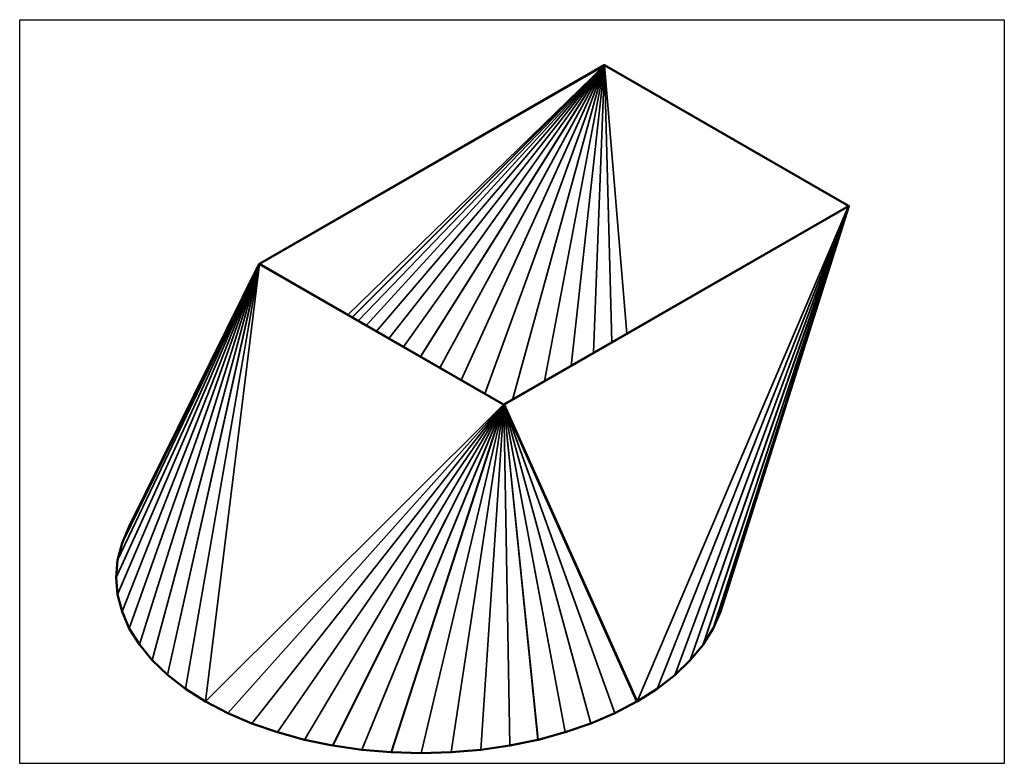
# Model space of a CAD drawing. Header units: millimetres. Extents: x -266 to 6188, y -258 to 6319.
# Tile 5 of 6: x 3766 to 6188, y 2364 to 4181. Entities that reach past the tile are written whole.
import ezdxf

# ---------------------------------------------------------------- set-up
doc = ezdxf.new("R2010")
doc.units = ezdxf.units.MM
doc.layers.add('AM_VIEWS', color=1, linetype='Continuous', lineweight=25, plot=False)
doc.layers.add('Sichtbar (ISO)', color=7, linetype='Continuous', lineweight=50)
doc.layers.add('Sichtbar schmal (ISO)', color=7, linetype='Continuous', lineweight=35)

msp = doc.modelspace()

# ---------------------------------------------------------------- linework, layer by layer
at = {"layer": 'AM_VIEWS'}
msp.add_lwpolyline([(3766.5, 4180.6), (6188.4, 4180.6), (6188.4, 2351.5), (3766.5, 2351.5)], close=True, dxfattribs=at)
at = {"layer": 'Sichtbar (ISO)'}
for p, q in [((4356, 3580.5), (5203.6, 4068.6)), ((4356.4, 3580.2), (5204, 4068.3)), ((5204, 4068.3), (5203.6, 4068.6)), ((5204.5, 4068.5), (5204.5, 4068.6)), ((5204.6, 4068.5), (5204.6, 4068.6)), ((5204.7, 4068.5), (5204.8, 4068.6)), ((5204.7, 4068.5), (5204.7, 4068.6)), ((5204.8, 4068.5), (5205, 4068.5)), ((5204.8, 4068.5), (5205, 4068.5)), ((5204.8, 4068.5), (5204.9, 4068.5)), ((5204.9, 4068.4), (5205.2, 4068.5)), ((5204.9, 4068.4), (5205.1, 4068.5)), ((5205, 4068.4), (5805.2, 3722.8)), ((5205, 4068.4), (5205.3, 4068.4)), ((5205, 4068.4), (5205.3, 4068.4)), ((5205.3, 4068.4), (5805.5, 3722.8)), ((5805, 3722.2), (4957.6, 3234.2)), ((5805.3, 3722.1), (4957.9, 3234.2)), ((5805.8, 3722.3), (5490.3, 2724.8)), ((5805, 3722.2), (5805.3, 3722.1)), ((5805.2, 3722.8), (5805.5, 3722.8)), ((5805.2, 3722.8), (5805.5, 3722.8)), ((5805.2, 3722.7), (5805.6, 3722.7)), ((5805.3, 3722.7), (5805.7, 3722.6)), ((5805.3, 3722.7), (5805.7, 3722.6)), ((5805.3, 3722.7), (5805.6, 3722.7)), ((5805.3, 3722.6), (5805.8, 3722.4)), ((5805.3, 3722.6), (5805.8, 3722.4)), ((5805.3, 3722.6), (5805.8, 3722.5)), ((5805.3, 3722.6), (5805.7, 3722.5)), ((5805.3, 3722.5), (5805.8, 3722.4)), ((4355.8, 3580.3), (4036.1, 2934.7)), ((4356.3, 3580.1), (4355.8, 3580.3)), ((4356.2, 3580.1), (4355.8, 3580.3)), ((4356.2, 3580.1), (4355.8, 3580.2)), ((4356.2, 3580), (4355.8, 3580.2)), ((4356.2, 3580), (4355.8, 3580.2)), ((4356.2, 3580), (4355.8, 3580.1)), ((4356.2, 3579.9), (4355.8, 3580.1)), ((4356.3, 3579.9), (4355.8, 3580)), ((4356.3, 3580.2), (4355.9, 3580.5)), ((4356.3, 3580.1), (4355.9, 3580.4)), ((4356.3, 3580.1), (4355.9, 3580.4)), ((4356.3, 3579.9), (4355.9, 3580)), ((4356.3, 3579.9), (4355.9, 3580)), ((4356.4, 3580.2), (4356, 3580.5)), ((4356.4, 3580.2), (4356, 3580.5)), ((4356.3, 3579.8), (4356, 3579.9)), ((4956.4, 3234.2), (4356.1, 3579.9)), ((4356.4, 3579.8), (4356.1, 3579.9)), ((4356.4, 3579.8), (4356.1, 3579.9)), ((4956.7, 3234.1), (4356.4, 3579.8)), ((4956.7, 3234.1), (4956.4, 3234.2)), ((4956.7, 3234.1), (4956.5, 3234.2)), ((4956.8, 3234.1), (4956.5, 3234.1)), ((4956.8, 3234), (4956.6, 3234.1)), ((4956.9, 3234), (4956.7, 3234)), ((4956.9, 3234), (4956.8, 3234)), ((4957, 3234), (4956.8, 3234)), ((4957, 3234), (4956.9, 3233.9)), ((4957.1, 3234), (4957, 3233.9)), ((4957.1, 3234), (4957.1, 3233.9)), ((4957.1, 3234), (4957.2, 3233.9)), ((4957.2, 3234), (4957.3, 3233.9)), ((4957.2, 3234), (4957.4, 3233.9)), ((4957.3, 3234), (4957.5, 3233.9)), ((4957.3, 3234), (4957.6, 3234)), ((4957.4, 3234.1), (4957.7, 3234.1)), ((4957.4, 3234.1), (4957.6, 3234)), ((4957.4, 3234.1), (4957.7, 3234)), ((4957.6, 3234.1), (4957.6, 3234.2)), ((4957.6, 3234.2), (4957.9, 3234.2)), ((4957.7, 3234.1), (5284.9, 2503.7)), ((4957.9, 3234.2), (5285, 2504)), ((4018.2, 2893.6), (4036.1, 2934.7)), ((4007.4, 2851.7), (4018.2, 2893.6)), ((4003.8, 2809.3), (4007.4, 2851.6)), ((4007.4, 2767), (4003.8, 2809.3)), ((4018.2, 2725), (4007.4, 2766.9)), ((4036.1, 2683.9), (4018.2, 2725)), ((5490.3, 2724.7), (5472.4, 2683.7)), ((4060.9, 2644), (4036.1, 2683.9)), ((5472.4, 2683.6), (5447.6, 2643.8)), ((4092.4, 2605.7), (4060.9, 2644)), ((5447.6, 2643.7), (5416.1, 2605.5)), ((4130.2, 2569.3), (4092.4, 2605.6)), ((5416.1, 2605.4), (5378.3, 2569.1)), ((4174.1, 2535.3), (4130.3, 2569.3)), ((5378.2, 2569.1), (5334.4, 2535.1)), ((4223.6, 2503.9), (4174.2, 2535.2)), ((5334.3, 2535.1), (5285, 2503.8)), ((4278.1, 2475.4), (4223.6, 2503.8)), ((5284.8, 2503.7), (5230.3, 2475.3)), ((5284.7, 2504), (5285, 2504)), ((5284.8, 2503.9), (5285, 2503.9)), ((5285, 2503.8), (5284.8, 2503.8)), ((4337.3, 2450.1), (4278.2, 2475.3)), ((5230.3, 2475.2), (5171.2, 2450)), ((4400.4, 2428.3), (4337.3, 2450.1)), ((5171.1, 2450), (5108, 2428.2)), ((4467, 2410.1), (4400.5, 2428.2)), ((5107.9, 2428.2), (5041.5, 2410)), ((4536.3, 2395.8), (4467.1, 2410.1)), ((5041.4, 2410), (4972.1, 2395.8)), ((4607.8, 2385.5), (4536.4, 2395.8)), ((4680.6, 2379.3), (4607.9, 2385.5)), ((4754.2, 2377.2), (4680.7, 2379.2)), ((4827.7, 2379.2), (4754.3, 2377.2)), ((4900.6, 2385.4), (4827.8, 2379.2)), ((4972, 2395.7), (4900.7, 2385.4))]:
    msp.add_line(p, q, dxfattribs=at)
for centre, major_axis, ratio, start_param, end_param in [((5204.5, 4068.2), (-1.11, 0.28), 0.385256, 5.649787, 5.723437), ((5204.5, 4068.2), (-1.09, 0.28), 0.39167, 5.508715, 5.657876), ((5204.5, 4068.2), (-1.08, 0.29), 0.398487, 5.367276, 5.517334), ((5204.5, 4068.2), (-1.06, 0.29), 0.40548, 5.229452, 5.376154), ((5204.5, 4068.2), (-0.762, -0.152), 0.390463, 5.205984, 5.355145), ((5204.5, 4068.2), (-0.788, -0.17), 0.378761, 5.340819, 5.414468), ((5204.5, 4068.2), (1.05, -0.29), 0.412356, 1.956775, 2.096684), ((5204.5, 4068.2), (-0.735, -0.135), 0.404048, 5.070681, 5.22074), ((5204.5, 4068.2), (1.03, -0.28), 0.418752, 1.834209, 1.965204), ((5204.5, 4068.2), (-0.707, -0.121), 0.419537, 4.939207, 5.08591), ((5204.5, 4068.2), (1.02, -0.27), 0.424227, 1.720568, 1.841902), ((5204.5, 4068.2), (0.678, 0.108), 0.436902, 1.673488, 1.813396), ((5204.5, 4068.2), (0.65, 0.097), 0.456051, 1.558981, 1.689976), ((5204.5, 4068.2), (1.01, -0.25), 0.428275, 1.615199, 1.727238), ((5204.5, 4068.2), (0.596, 0.08), 0.498885, 1.361927, 1.473966), ((5204.5, 4068.2), (0.622, 0.088), 0.476806, 1.455106, 1.57644), ((5204.5, 4068.2), (1.01, -0.22), 0.430359, 1.516829, 1.620686), ((5204.5, 4068.2), (0.573, 0.073), 0.521907, 1.278991, 1.382848), ((5204.6, 4068.2), (1, -0.2), 0.429976, 1.423952, 1.52117), ((5204.6, 4068.2), (0.534, 0.06), 0.56886, 1.141434, 1.233768), ((5204.6, 4068.2), (0.552, 0.067), 0.545405, 1.205682, 1.3029), ((5204.6, 4068.2), (1, -0.16), 0.426752, 1.335097, 1.427431), ((5204.6, 4068.2), (0.503, 0.028), 0.633776, 0.997454, 1.086276), ((5204.6, 4068.2), (0.51, 0.041), 0.613544, 1.038072, 1.126192), ((5204.6, 4068.2), (0.52, 0.052), 0.591743, 1.085755, 1.175047), ((5204.6, 4068.2), (1, -0.13), 0.420556, 1.248932, 1.338224), ((5204.7, 4068.1), (0.5, -0.01), 0.667792, 0.930235, 1.026057), ((5204.6, 4068.2), (0.5, 0.011), 0.651986, 0.962317, 1.053713), ((5204.6, 4068.2), (1, -0.05), 0.400402, 1.079688, 1.168509), ((5204.6, 4068.2), (1, -0.09), 0.411588, 1.164223, 1.252343), ((5204.7, 4068.1), (0.502, -0.035), 0.680966, 0.949453, 1.000021), ((5204.6, 4068.2), (1, -0.02), 0.387827, 0.993842, 1.085238), ((5204.7, 4068.1), (1, 0.01), 0.374827, 0.904926, 1.000749), ((5204.7, 4068.1), (1, 0.04), 0.362334, 0.862423, 0.912991), ((5804.8, 3722.5), (-0.554, -0.282), 0.610221, 1.72607, 1.875232), ((5804.8, 3722.5), (-0.568, -0.309), 0.588616, 1.611927, 1.685576), ((5804.8, 3722.5), (-0.544, -0.252), 0.627175, 1.922563, 2.072621), ((5804.7, 3722.6), (0.58, -0.006), 0.496319, 0.57863, 0.674452), ((5804.7, 3722.6), (0.596, -0.02), 0.483895, 0.688258, 0.738826), ((5804.7, 3722.6), (0.567, 0.008), 0.5082, 0.475284, 0.56668), ((5804.8, 3722.5), (0.538, 0.221), 0.638021, 5.266541, 5.413244), ((5804.8, 3722.5), (0.534, 0.189), 0.641823, 5.467148, 5.607056), ((5804.8, 3722.5), (0.541, 0.046), 0.547629, 0.18265, 0.271942), ((5804.8, 3722.6), (0.548, 0.034), 0.533231, 0.280025, 0.368145), ((5804.8, 3722.6), (0.556, 0.021), 0.520262, 0.376542, 0.465364), ((5804.8, 3722.5), (0.531, 0.109), 0.615099, 5.991372, 6.103411), ((5804.8, 3722.5), (0.532, 0.089), 0.598437, 6.130457, 6.234314), ((5804.8, 3722.5), (0.533, 0.073), 0.580825, 6.253476, 6.350694), ((5804.8, 3722.5), (0.536, 0.059), 0.563605, 0.080744, 0.173079), ((5804.8, 3722.5), (0.532, 0.159), 0.638536, 5.658265, 5.78926), ((5804.8, 3722.5), (0.531, 0.132), 0.629088, 5.833987, 5.955321), ((5804.8, 3722.5), (-1.03, 0.11), 0.340368, 2.148947, 2.222597), ((5804.8, 3722.5), (-1.03, 0.11), 0.33674, 2.239907, 2.389069), ((5804.7, 3722.6), (0.998, -0.301), 0.546442, 0.729865, 0.825687), ((5804.7, 3722.6), (0.999, -0.333), 0.558721, 0.833489, 0.884056), ((5804.8, 3722.5), (-1.02, 0.11), 0.33463, 2.403204, 2.553263), ((5804.8, 3722.6), (0.999, -0.239), 0.50754, 0.540766, 0.629588), ((5804.7, 3722.6), (0.998, -0.269), 0.529135, 0.632734, 0.72413), ((5804.8, 3722.5), (1.02, -0.12), 0.334652, 5.7057, 5.852403), ((5804.8, 3722.5), (1, -0.19), 0.456694, 0.364768, 0.45406), ((5804.8, 3722.6), (1, -0.212), 0.482874, 0.452186, 0.540305), ((5804.8, 3722.5), (1, -0.17), 0.430663, 0.27594, 0.368275), ((5804.8, 3722.5), (1.01, -0.12), 0.337409, 5.859959, 5.999867), ((5804.8, 3722.5), (1.01, -0.12), 0.343456, 6.004259, 6.135254), ((5804.8, 3722.5), (1, -0.15), 0.406313, 0.182953, 0.280171), ((5804.8, 3722.5), (1.01, -0.12), 0.353242, 6.136749, 6.258083), ((5804.8, 3722.5), (1.01, -0.13), 0.367037, 6.257104, 6.369142), ((5804.8, 3722.5), (1, -0.14), 0.384845, 0.083091, 0.186948), ((4356.8, 3580), (-0.993, 0.221), 0.59587, 5.984679, 6.076514), ((4356.8, 3580), (-0.995, 0.224), 0.562089, 6.085621, 6.177548), ((4356.8, 3580), (-0.997, 0.221), 0.529066, 6.183827, 6.275887), ((4356.8, 3580), (-0.999, 0.213), 0.497408, 6.28046, 6.37265), ((4356.8, 3580), (-1, 0.2), 0.467643, 0.093255, 0.185515), ((4356.8, 3580.1), (-1, 0.19), 0.440208, 0.189287, 0.281492), ((4356.8, 3580.1), (-1, 0.17), 0.415431, 0.285879, 0.377841), ((4356.8, 3580.1), (-1, 0.15), 0.393534, 0.383359, 0.474837), ((4356.8, 3580.1), (-1, 0.13), 0.374634, 0.4819, 0.57261), ((4356.7, 3580), (0.994, -0.171), 0.694722, 2.507828, 2.599804), ((4356.7, 3580), (0.993, -0.196), 0.662966, 2.626925, 2.718789), ((4356.8, 3580), (-0.993, 0.213), 0.62974, 5.879565, 5.971376), ((4356.8, 3580.1), (-1, 0.11), 0.358755, 0.581542, 0.671177), ((4356.7, 3580.1), (-1, 0.09), 0.345841, 0.682213, 0.770466), ((4356.7, 3580), (0.996, -0.135), 0.724022, 2.424177, 2.470369), ((4356.7, 3580.1), (-1, 0.07), 0.335769, 0.783763, 0.870344), ((4356.7, 3580.1), (-1, 0.05), 0.328358, 0.885979, 0.928839), ((4356.8, 3580), (-0.538, 0.003), 0.534802, 5.965777, 6.057704), ((4356.8, 3580), (-0.543, -0.011), 0.531521, 6.04369, 6.13575), ((4356.8, 3580), (-0.545, -0.026), 0.532874, 6.119976, 6.212166), ((4356.8, 3580), (-0.546, -0.041), 0.538898, 6.195917, 6.288177), ((4356.8, 3580.1), (-0.544, -0.057), 0.549618, 6.272637, 6.364841), ((4356.8, 3580.1), (-0.541, -0.072), 0.565057, 0.067975, 0.159938), ((4356.8, 3580.1), (-0.536, -0.086), 0.585243, 0.149326, 0.240804), ((4356.7, 3580), (0.512, -0.033), 0.590095, 2.462329, 2.554305), ((4356.7, 3580), (0.519, -0.031), 0.570859, 2.564429, 2.656293), ((4356.8, 3580), (0.526, -0.024), 0.554783, 2.657247, 2.749058), ((4356.8, 3580), (-0.533, 0.015), 0.542625, 5.884742, 5.976577), ((4356.8, 3580.1), (-0.53, -0.098), 0.610187, 0.234675, 0.325384), ((4356.8, 3580.1), (-0.522, -0.107), 0.639842, 0.325589, 0.415225), ((4356.7, 3580.1), (-0.514, -0.112), 0.674004, 0.424485, 0.512739), ((4356.7, 3580.1), (-0.507, -0.111), 0.712126, 0.53546, 0.622042), ((4356.7, 3580), (0.506, -0.031), 0.611204, 2.394245, 2.440438), ((4356.7, 3580.1), (-0.501, -0.101), 0.752903, 0.665869, 0.708728), ((4957.3, 3234.3), (-1.04, 0.34), 0.466371, 0.793562, 0.836421), ((4957.3, 3234.3), (-1.03, 0.32), 0.4572, 0.843883, 0.930465), ((4957.2, 3234.3), (-1.02, 0.29), 0.448231, 0.938097, 1.02635), ((4957.2, 3234.3), (-1.02, 0.27), 0.439645, 1.03392, 1.123556), ((4957.3, 3234.3), (-0.678, -0.039), 0.426605, 0.576656, 0.619515), ((4957.3, 3234.3), (-0.655, -0.053), 0.44347, 0.614217, 0.700799), ((4957.2, 3234.3), (-1.01, 0.24), 0.431704, 1.130819, 1.221529), ((4957.2, 3234.3), (-0.632, -0.063), 0.462916, 0.698746, 0.786999), ((4957.2, 3234.3), (-1.01, 0.21), 0.42475, 1.228242, 1.31972), ((4957.2, 3234.3), (-1, 0.18), 0.419181, 1.325658, 1.41762), ((4957.2, 3234.3), (-0.608, -0.071), 0.484787, 0.789211, 0.878846), ((4957.2, 3234.3), (-0.585, -0.075), 0.508707, 0.886586, 0.977295), ((4957.2, 3234.3), (-0.563, -0.075), 0.533973, 0.99206, 1.083538), ((4957.1, 3234.3), (-1, 0.14), 0.415427, 1.422581, 1.514786), ((4957.2, 3234.3), (-0.544, -0.071), 0.559413, 1.106939, 1.198901), ((4957.1, 3234.3), (-0.528, -0.062), 0.583299, 1.232306, 1.324511), ((4957.1, 3234.3), (-1, 0.11), 0.413904, 1.518609, 1.610868), ((4957.1, 3234.3), (-0.515, -0.049), 0.603378, 1.368316, 1.460576), ((4957.1, 3234.3), (-0.506, -0.032), 0.617223, 1.513182, 1.605372), ((4957.1, 3234.3), (-0.501, -0.014), 0.622947, 1.662523, 1.754583), ((4957.1, 3234.3), (-1, 0.07), 0.414968, 1.613436, 1.705626), ((4957.1, 3234.3), (-0.5, 0.003), 0.620015, 1.810102, 1.902029), ((4957.1, 3234.3), (-0.503, 0.018), 0.609533, 1.950002, 2.041837), ((4957.1, 3234.3), (-1, 0.03), 0.418875, 1.706875, 1.798935), ((4957, 3234.3), (-0.517, 0.031), 0.575266, 2.195062, 2.286926), ((4957, 3234.3), (-0.509, 0.027), 0.593762, 2.078617, 2.170429), ((4957.1, 3234.3), (-1, -0.008), 0.425735, 1.798862, 1.890789), ((4957, 3234.3), (-0.528, 0.031), 0.556267, 2.300327, 2.392302), ((4957, 3234.3), (0.54, -0.025), 0.538399, 5.537832, 5.584025), ((4957.1, 3234.3), (-1, -0.049), 0.435498, 1.889451, 1.981286), ((4957, 3234.3), (-1, -0.089), 0.447951, 1.9788, 2.070612), ((4957, 3234.3), (-0.999, -0.128), 0.462744, 2.06714, 2.159004), ((4957, 3234.3), (-0.999, -0.166), 0.479425, 2.154741, 2.246717), ((4957, 3234.3), (-0.998, -0.202), 0.4975, 2.241864, 2.288056), ((4037, 2934.4), (-0.995, 0.224), 0.562089, 6.147272, 6.177548), ((4019.2, 2893.4), (-0.997, 0.221), 0.529066, 6.183827, 6.275887), ((4008.4, 2851.5), (0.999, -0.213), 0.497408, 3.138868, 3.231058), ((4004.8, 2809.2), (1, -0.2), 0.467643, 3.234848, 3.327107), ((4008.4, 2766.9), (1, -0.19), 0.440208, 3.33088, 3.423085), ((4019.2, 2725), (1, -0.17), 0.415431, 3.427471, 3.519434), ((5489.3, 2724.9), (-1.01, 0.12), 0.353242, 2.995157, 3.076343), ((4037, 2683.9), (1, -0.15), 0.393534, 3.524952, 3.616429), ((5471.4, 2683.8), (-1.01, 0.12), 0.343456, 2.862667, 2.993661), ((4061.8, 2644.1), (1, -0.13), 0.374634, 3.623493, 3.714203), ((5446.7, 2644), (-1.01, 0.12), 0.337409, 2.718366, 2.858275), ((4093.2, 2605.8), (1, -0.11), 0.358755, 3.723134, 3.81277), ((5415.2, 2605.7), (-1.02, 0.12), 0.334652, 2.564108, 2.710811), ((4131, 2569.5), (1, -0.09), 0.345841, 3.823806, 3.912059), ((5377.4, 2569.4), (1.02, -0.11), 0.33463, 5.544797, 5.694855), ((4174.8, 2535.5), (1, -0.07), 0.335769, 3.925355, 4.011937), ((5333.7, 2535.4), (1.03, -0.11), 0.33674, 5.3815, 5.530662), ((4224.2, 2504.1), (1, -0.05), 0.328358, 4.027572, 4.070431), ((4224.4, 2503.9), (-1.04, 0.34), 0.466371, 0.793565, 0.836421), ((5284.1, 2504), (0.998, 0.202), 0.4975, 5.383457, 5.429649), ((5284.9, 2503.7), (1.29, -3.26), 0.056222, 1.584802, 1.616612), ((4278.9, 2475.5), (1.03, -0.32), 0.4572, 3.985475, 4.072057), ((5229.7, 2475.5), (0.999, 0.166), 0.479425, 5.296334, 5.388309), ((4338, 2450.3), (1.02, -0.29), 0.448231, 4.079689, 4.167943), ((5170.6, 2450.3), (0.999, 0.128), 0.462744, 5.208733, 5.300597), ((4401.1, 2428.5), (1.02, -0.27), 0.439645, 4.175513, 4.265148), ((5107.5, 2428.5), (1, 0.089), 0.447951, 5.120393, 5.212204), ((4467.5, 2410.4), (1.01, -0.24), 0.431704, 4.272412, 4.363121), ((5041, 2410.4), (1, 0.049), 0.435498, 5.031044, 5.122879), ((4536.8, 2396.2), (1.01, -0.21), 0.42475, 4.369835, 4.461313), ((4608.1, 2385.9), (1, -0.18), 0.419181, 4.46725, 4.559213), ((4680.8, 2379.7), (1, -0.14), 0.415427, 4.564174, 4.656379), ((4754.3, 2377.6), (1, -0.11), 0.413904, 4.660201, 4.752461), ((4827.7, 2379.7), (1, -0.07), 0.414968, 4.755028, 4.847218), ((4900.5, 2385.9), (1, -0.03), 0.418875, 4.848467, 4.940527), ((4971.8, 2396.2), (1, 0.008), 0.425735, 4.940454, 5.032381)]:
    msp.add_ellipse(centre, major_axis=major_axis, ratio=ratio, start_param=start_param, end_param=end_param, dxfattribs=at)
msp.add_open_spline([(5285, 2504), (5285, 2504), (5285, 2503.9), (5285, 2503.9)], degree=3, dxfattribs=at)
at = {"layer": 'Sichtbar schmal (ISO)'}
for p, q in [((5204, 4068.3), (4573.5, 3454.8)), ((5204, 4068.3), (4573.5, 3454.8)), ((5204, 4068.3), (4584.1, 3448.7)), ((5204.1, 4068.4), (4584.2, 3448.6)), ((5204.1, 4068.4), (4599.1, 3440)), ((5204.2, 4068.4), (4599.2, 3440)), ((5204.3, 4068.4), (4618.9, 3428.6)), ((5204.2, 4068.4), (4618.9, 3428.6)), ((5204.4, 4068.5), (4643.8, 3414.3)), ((5204.3, 4068.4), (4643.8, 3414.3)), ((5204.4, 4068.5), (4674.1, 3396.8)), ((5204.5, 4068.5), (4674.2, 3396.8)), ((5204.5, 4068.5), (4710.2, 3376)), ((5204.5, 4068.5), (4710.2, 3376.1)), ((5204.5, 4068.5), (4752, 3352)), ((5204.6, 4068.5), (4752.1, 3351.9)), ((5204.6, 4068.5), (4799.6, 3324.5)), ((5204.7, 4068.5), (4799.7, 3324.5)), ((5204.7, 4068.5), (4852.7, 3294)), ((5204.7, 4068.5), (4852.7, 3294)), ((5204.8, 4068.5), (4910.7, 3260.6)), ((5204.7, 4068.5), (4910.7, 3260.6)), ((5204.8, 4068.5), (4978.4, 3246.2)), ((5204.8, 4068.5), (4978.5, 3246.2)), ((5204.8, 4068.5), (5057, 3291.5)), ((5204.8, 4068.5), (5057.1, 3291.5)), ((5204.8, 4068.5), (5123.2, 3329.5)), ((5204.9, 4068.4), (5123.2, 3329.6)), ((5204.9, 4068.4), (5178.2, 3361.2)), ((5204.9, 4068.4), (5178.2, 3361.2)), ((5204, 4068.3), (5203.7, 4068.7)), ((5204.1, 4068.4), (5203.8, 4068.7)), ((5204.2, 4068.4), (5203.9, 4068.7)), ((5204.3, 4068.4), (5204.1, 4068.7)), ((5204.4, 4068.5), (5204.2, 4068.7)), ((5204.5, 4068.5), (5204.3, 4068.7)), ((5204.9, 4068.4), (5223.4, 3387.2)), ((5205, 4068.4), (5260, 3408.4)), ((5205, 4068.4), (5260, 3408.3)), ((5205, 4068.4), (5223.4, 3387.3)), ((5805.4, 3722.2), (5285, 2503.9)), ((5805.3, 3722.1), (5285, 2504)), ((5805.4, 3722.2), (5334.3, 2535.1)), ((5805.5, 3722.2), (5334.4, 2535.1)), ((5805.5, 3722.2), (5378.2, 2569.1)), ((5805.6, 3722.2), (5378.3, 2569.1)), ((5805.6, 3722.2), (5416.1, 2605.4)), ((5805.7, 3722.2), (5416.1, 2605.5)), ((5805.7, 3722.3), (5447.6, 2643.8)), ((5805.7, 3722.2), (5447.6, 2643.7)), ((5805.7, 3722.3), (5472.4, 2683.6)), ((5805.8, 3722.3), (5472.4, 2683.7)), ((5805.8, 3722.3), (5490.3, 2724.7)), ((5805.2, 3722.8), (5804.3, 3721.8)), ((5805.2, 3722.8), (5804.4, 3721.8)), ((5805.2, 3722.8), (5804.6, 3721.9)), ((5805.2, 3722.7), (5804.7, 3722)), ((5805.2, 3722.7), (5804.8, 3722.1)), ((5805.3, 3722.7), (5804.9, 3722.1)), ((5805.3, 3722.7), (5804.9, 3722.1)), ((5805.3, 3722.7), (5805, 3722.2)), ((5805.3, 3722.7), (5805, 3722.2)), ((5805, 3722.2), (5805.4, 3722.2)), ((5805.3, 3722.7), (5805.1, 3722.3)), ((5805.3, 3722.7), (5805.1, 3722.2)), ((5805.1, 3722.3), (5805.5, 3722.2)), ((5805.3, 3722.6), (5805.2, 3722.4)), ((5805.3, 3722.6), (5805.2, 3722.4)), ((5805.3, 3722.6), (5805.2, 3722.3)), ((5805.3, 3722.6), (5805.2, 3722.3)), ((5805.3, 3722.6), (5805.2, 3722.3)), ((5805.2, 3722.4), (5805.7, 3722.2)), ((5805.2, 3722.3), (5805.6, 3722.2)), ((5805.3, 3722.6), (5805.3, 3722.4)), ((5805.3, 3722.6), (5805.3, 3722.4)), ((5805.3, 3722.6), (5805.3, 3722.4)), ((5805.3, 3722.5), (5805.3, 3722.5)), ((5805.3, 3722.5), (5805.3, 3722.5)), ((5805.3, 3722.5), (5805.8, 3722.3)), ((5805.3, 3722.4), (5805.7, 3722.3)), ((4355.8, 3580.2), (4003.8, 2809.3)), ((4355.8, 3580.2), (4003.8, 2809.3)), ((4355.8, 3580.2), (4007.4, 2851.7)), ((4355.8, 3580.2), (4007.4, 2851.6)), ((4355.8, 3580.2), (4007.4, 2767)), ((4355.8, 3580.1), (4007.4, 2766.9)), ((4355.8, 3580.3), (4018.2, 2893.6)), ((4355.8, 3580.2), (4018.2, 2893.6)), ((4355.8, 3580.1), (4018.2, 2725)), ((4355.8, 3580.1), (4018.2, 2725)), ((4355.8, 3580.3), (4036.1, 2934.7)), ((4355.8, 3580.1), (4036.1, 2683.9)), ((4355.8, 3580), (4036.1, 2683.9)), ((4355.8, 3580), (4060.9, 2644)), ((4355.9, 3580), (4060.9, 2644)), ((4355.9, 3580), (4092.4, 2605.7)), ((4355.9, 3580), (4092.4, 2605.6)), ((4355.9, 3580), (4130.2, 2569.3)), ((4356, 3579.9), (4130.3, 2569.3)), ((4356, 3579.9), (4174.1, 2535.3)), ((4356.1, 3579.9), (4174.2, 2535.2)), ((4356.1, 3579.9), (4223.6, 2503.9)), ((4356.1, 3579.9), (4223.6, 2503.8)), ((4356.3, 3580.2), (4356.2, 3580)), ((4356.3, 3580.2), (4356.2, 3580)), ((4356.3, 3580.1), (4356.2, 3580)), ((4356.3, 3580.1), (4356.2, 3580)), ((4356.3, 3580.1), (4356.2, 3580)), ((4356.3, 3580.1), (4356.2, 3580)), ((4356.3, 3580.1), (4356.2, 3580.1)), ((4356.3, 3580.1), (4356.2, 3580.1)), ((4356.4, 3580.2), (4356.3, 3579.9)), ((4356.4, 3580.2), (4356.3, 3579.9)), ((4356.4, 3580.2), (4356.3, 3579.9)), ((4956.4, 3234.2), (4223.6, 2503.8)), ((4956.5, 3234.2), (4223.6, 2503.8)), ((4956.5, 3234.2), (4278.1, 2475.4)), ((4956.5, 3234.1), (4278.2, 2475.3)), ((4956.5, 3234.1), (4337.3, 2450.1)), ((4956.6, 3234.1), (4337.3, 2450.1)), ((4956.6, 3234.1), (4400.4, 2428.3)), ((4956.7, 3234), (4400.5, 2428.2)), ((4956.7, 3234), (4467, 2410.1)), ((4956.8, 3234), (4467.1, 2410.1)), ((4956.8, 3234), (4536.3, 2395.8)), ((4956.8, 3234), (4536.4, 2395.8)), ((4956.8, 3234), (4607.8, 2385.5)), ((4956.9, 3233.9), (4607.9, 2385.5)), ((4956.9, 3233.9), (4680.6, 2379.3)), ((4957, 3233.9), (4680.7, 2379.2)), ((4957, 3233.9), (4754.2, 2377.2)), ((4957.1, 3233.9), (4754.3, 2377.2)), ((4957.1, 3233.9), (4827.7, 2379.2)), ((4957.2, 3233.9), (4827.8, 2379.2)), ((4957.2, 3233.9), (4900.6, 2385.4)), ((4957.3, 3233.9), (4900.7, 2385.4)), ((4957.3, 3233.9), (4972, 2395.7)), ((4957.4, 3233.9), (4972.1, 2395.8)), ((4957.4, 3233.9), (5041.4, 2410)), ((4957.5, 3233.9), (5041.5, 2410)), ((4957.5, 3233.9), (5107.9, 2428.2)), ((4957.6, 3234), (5108, 2428.2)), ((4957.6, 3234), (5171.1, 2450)), ((4957.6, 3234), (5171.2, 2450)), ((4957.6, 3234), (5230.3, 2475.2)), ((4957.7, 3234), (5230.3, 2475.3)), ((4957.7, 3234), (5284.8, 2503.7))]:
    msp.add_line(p, q, dxfattribs=at)

doc.saveas('drawing.dxf')
